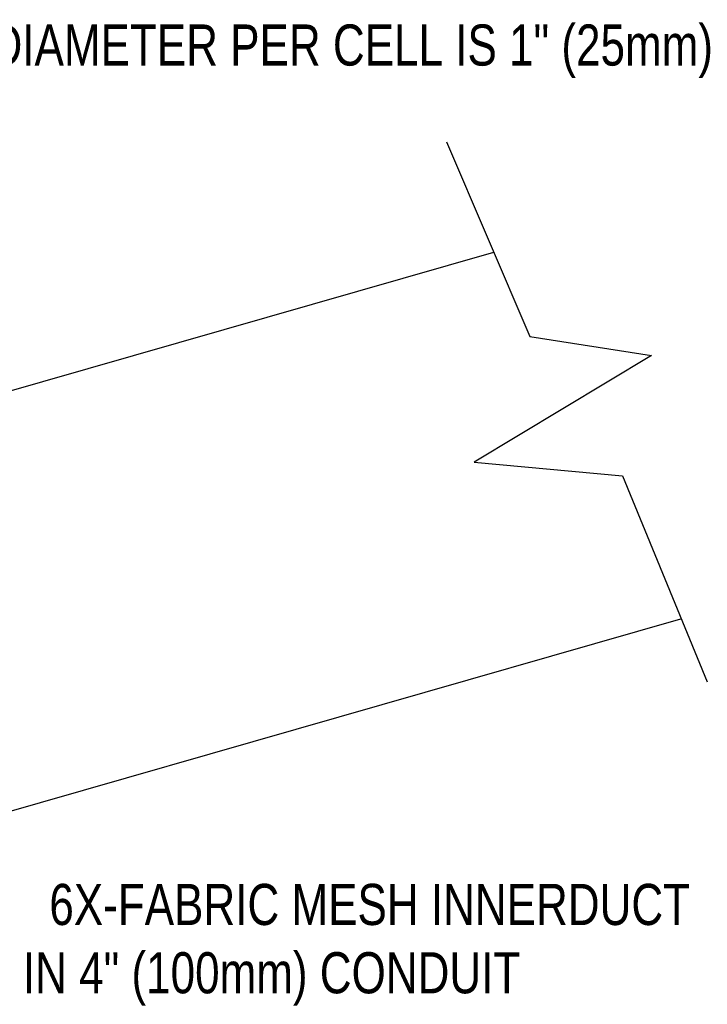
# Model space of a CAD drawing. Header units: inches. Extents: x -111 to 3768, y 2680 to 2775.
# Tile 14 of 25: x 3671 to 3704, y 2680 to 2728. Entities that reach past the tile are written whole.
import ezdxf

# ---------------------------------------------------------------- set-up
doc = ezdxf.new("R2010")
doc.units = ezdxf.units.IN
doc.header["$LTSCALE"] = 0.5
doc.header["$MEASUREMENT"] = 0
doc.layers.add('OBJECT', color=7, linetype='Continuous')
doc.styles.get("Standard").update_dxf_attribs({"font": 'fsimplex.shx', "width": 0.8})

msp = doc.modelspace()

# ---------------------------------------------------------------- linework, layer by layer
for p, q in [((3691.635, 2721.752), (3695.674, 2712.293)), ((3695.674, 2712.293), (3701.589, 2711.371)), ((3701.589, 2711.371), (3692.978, 2706.185)), ((3692.978, 2706.185), (3700.188, 2705.521)), ((3700.188, 2705.521), (3704.309, 2695.503))]:
    msp.add_line(p, q)
at = {"layer": 'OBJECT', "linetype": 'Continuous', "lineweight": 25}
for p, q in [((3660.127, 2706.693), (3693.925, 2716.389)), ((3665.064, 2687.67), (3703.017, 2698.567))]:
    msp.add_line(p, q, dxfattribs=at)

# ---------------------------------------------------------------- texts
at = {"width": 0.8}
for s, p in [('CABLEWAYS. MAX CABLE DIAMETER PER CELL IS 1" (25mm)', (3642.119, 2725.467)), ('6X-FABRIC MESH INNERDUCT', (3672.325, 2683.679)), (' IN 4" (100mm) CONDUIT', (3670.446, 2680.358))]:
    msp.add_text(s, height=2, dxfattribs=at).set_placement(p)

doc.saveas('drawing.dxf')
